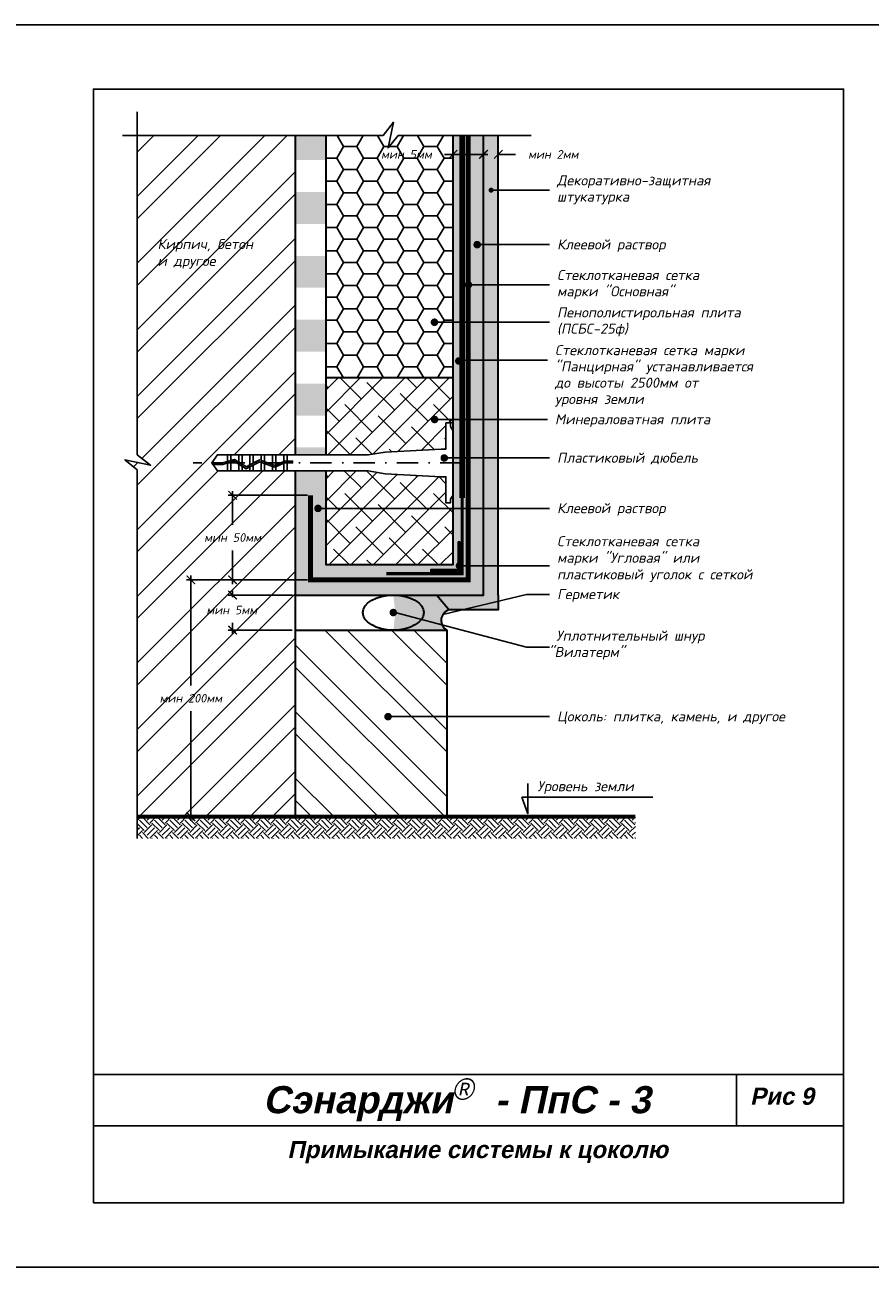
# Model space of a CAD drawing. Header units: inches. Extents: x 47 to 4151, y -1120 to 1902.
# Tile 90 of 93: x 1732 to 1929, y 1612 to 1902. Entities that reach past the tile are written whole.
import ezdxf

# ---------------------------------------------------------------- set-up
doc = ezdxf.new("R2010")
doc.units = ezdxf.units.IN
doc.header["$LTSCALE"] = 10
doc.header["$MEASUREMENT"] = 0
for name, pattern in [('DASHDOT', [1, 0.5, -0.25, 0, -0.25]), ('HIDDEN', [0.375, 0.25, -0.125]), ('HIDDENX2', [0.75, 0.5, -0.25])]:
    doc.linetypes.add(name, pattern=pattern)
doc.layers.add('dim', color=160, linetype='Continuous', lineweight=15)
doc.layers.add('Layer1', color=108, linetype='Continuous', lineweight=30)
for name, color, linetype in [('DUBEL', 142, 'Continuous'), ('hatch', 240, 'Continuous'), ('ndp', 242, 'Continuous'), ('ramka', 248, 'Continuous')]:
    doc.layers.add(name, color=color, linetype=linetype)
doc.layers.add('list', color=5, linetype='Continuous', plot=False)
doc.styles.add('ndp', font='ARIALBD.TTF', dxfattribs={"oblique": 12})
doc.styles.add('style2', font='romans.shx', dxfattribs={"oblique": 12})
doc.dimstyles.new('1', dxfattribs={"dimtxt": 2, "dimasz": 2, "dimexe": 1, "dimexo": 0.7, "dimgap": 2, "dimtad": 0, "dimtih": 1, "dimtoh": 1, "dimdec": 4, "dimzin": 0, "dimdsep": 46, "dimtxsty": 'style2', "dimblk": 'ARCHTICK', "dimcen": 1.5, "dimdle": 1, "dimadec": 0, "dimazin": 0, "dimtfac": 1, "dimtdec": 4, "dimtofl": 0, "dimtmove": 0, "dimatfit": 2, "dimldrblk": 'DOTSMALL', "dimfxl": 1, "dimtolj": 1, "dimtzin": 0, "dimarcsym": 0})

# ---------------------------------------------------------------- blocks, each defined once
blk = doc.blocks.new('_ArchTick')
at = {"layer": 'DUBEL', "color": 0, "const_width": 0.15}
blk.add_lwpolyline([(-0.5, -0.5), (0.5, 0.5)], dxfattribs=at)
blk = doc.blocks.new('*D51')
at = {"layer": 'Defpoints', "color": 0, "lineweight": 53}
for p in [(1841.96, 1872), (1838.5, 1870.25), (1841.96, 1870.13)]:
    blk.add_point(p, dxfattribs=at)
at = {"layer": 'dim', "color": 0, "lineweight": -2}
for p, q in [((1838.5, 1872), (1836.5, 1872)), ((1838.5, 1870.95), (1838.5, 1873)), ((1841.96, 1870.83), (1841.96, 1873)), ((1841.96, 1872), (1845.96, 1872))]:
    blk.add_line(p, q, dxfattribs=at)
at = {"layer": 'dim', "color": 0, "lineweight": -2, "xscale": 2, "yscale": 2, "zscale": 2}
blk.add_blockref('_ArchTick', (1838.5, 1872), dxfattribs=at)
at = {"layer": 'dim', "color": 0, "lineweight": -2, "xscale": 2, "yscale": 2, "zscale": 2, "rotation": 180}
blk.add_blockref('_ArchTick', (1841.96, 1872), dxfattribs=at)
at = {"layer": 'dim', "color": 0, "insert": (1854.78, 1872), "char_height": 2, "attachment_point": 5, "style": 'style2'}
blk.add_mtext('\\A1;{\\fRomanS|b0|i0|c204|p2;мин 2мм}', dxfattribs=at)
blk = doc.blocks.new('_DotSmall')
at = {"layer": 'DUBEL', "color": 0, "const_width": 0.5}
blk.add_lwpolyline([(-0.0625, 0, 1), (0.0625, 0, 1)], format="xyb", close=True, dxfattribs=at)
blk = doc.blocks.new('*D52')
at = {"layer": 'Defpoints', "color": 0, "lineweight": 53}
for p in [(1831.4, 1872), (1831.4, 1870.83), (1838.5, 1870.25)]:
    blk.add_point(p, dxfattribs=at)
at = {"layer": 'dim', "color": 0, "lineweight": -2}
for p, q in [((1831.4, 1872), (1829.4, 1872)), ((1831.4, 1871.53), (1831.4, 1873)), ((1839.5, 1872), (1831.4, 1872)), ((1838.5, 1870.95), (1838.5, 1873))]:
    blk.add_line(p, q, dxfattribs=at)
at = {"layer": 'dim', "color": 0, "lineweight": -2, "xscale": 2, "yscale": 2, "zscale": 2, "rotation": 180}
blk.add_blockref('_ArchTick', (1831.4, 1872), dxfattribs=at)
at = {"layer": 'dim', "color": 0, "lineweight": -2, "xscale": 2, "yscale": 2, "zscale": 2}
blk.add_blockref('_ArchTick', (1838.5, 1872), dxfattribs=at)
at = {"layer": 'dim', "color": 0, "insert": (1820.53, 1872), "char_height": 2, "attachment_point": 5, "style": 'style2'}
blk.add_mtext('\\A1;{\\fRomanS|b0|i0|c204|p2;мин }5{\\fRomanS|b0|i0|c204|p2;мм}', dxfattribs=at)
blk = doc.blocks.new('*D53')
at = {"layer": 'Defpoints', "color": 0, "lineweight": 53}
for p in [(1779.97, 1792.41), (1798.14, 1792.41), (1798.14, 1772.68)]:
    blk.add_point(p, dxfattribs=at)
at = {"layer": 'dim', "color": 0, "lineweight": -2}
for p, q in [((1797.44, 1792.41), (1778.97, 1792.41)), ((1779.97, 1793.41), (1779.97, 1785.55)), ((1779.97, 1771.68), (1779.97, 1779.54)), ((1797.44, 1772.68), (1778.97, 1772.68))]:
    blk.add_line(p, q, dxfattribs=at)
at = {"layer": 'dim', "color": 0, "lineweight": -2, "xscale": 2, "yscale": 2, "zscale": 2}
for p, rotation in [((1779.97, 1792.41), 90), ((1779.97, 1772.68), 270)]:
    blk.add_blockref('_ArchTick', p, dxfattribs=dict(at, rotation=rotation))
at = {"layer": 'dim', "color": 0, "insert": (1779.97, 1782.55), "char_height": 2, "attachment_point": 5, "style": 'style2'}
blk.add_mtext('\\A1;{\\fRomanS|b0|i0|c204|p2;мин 50мм}', dxfattribs=at)
blk = doc.blocks.new('*D54')
at = {"layer": 'Defpoints', "color": 0}
for p in [(1779.97, 1769.13), (1794.66, 1769.13), (1794.59, 1760.96)]:
    blk.add_point(p, dxfattribs=at)
at = {"layer": 'dim', "color": 0, "lineweight": -2}
for p, q in [((1793.96, 1769.13), (1778.97, 1769.13)), ((1779.97, 1770.13), (1779.97, 1768.64)), ((1793.89, 1760.96), (1778.97, 1760.96)), ((1779.97, 1759.96), (1779.97, 1762.62))]:
    blk.add_line(p, q, dxfattribs=at)
at = {"layer": 'dim', "color": 0, "lineweight": -2, "xscale": 2, "yscale": 2, "zscale": 2}
for p, rotation in [((1779.97, 1769.13), 90), ((1779.97, 1760.96), 270)]:
    blk.add_blockref('_ArchTick', p, dxfattribs=dict(at, rotation=rotation))
at = {"layer": 'dim', "color": 0, "insert": (1779.77, 1765.63), "char_height": 2, "attachment_point": 5, "style": 'style2'}
blk.add_mtext('\\A1;{\\fRomanS|b0|i0|c204|p2;мин 5мм}', dxfattribs=at)
blk = doc.blocks.new('*D55')
at = {"layer": 'Defpoints', "color": 0, "lineweight": 53}
for p in [(1770.23, 1772.68), (1788.21, 1772.68), (1794.59, 1717.4)]:
    blk.add_point(p, dxfattribs=at)
at = {"layer": 'dim', "color": 0, "lineweight": -2}
for p, q in [((1787.51, 1772.68), (1769.23, 1772.68)), ((1770.23, 1773.68), (1770.23, 1748.05)), ((1770.23, 1716.4), (1770.23, 1742.03)), ((1793.89, 1717.4), (1769.23, 1717.4))]:
    blk.add_line(p, q, dxfattribs=at)
at = {"layer": 'dim', "color": 0, "lineweight": -2, "xscale": 2, "yscale": 2, "zscale": 2}
for p, rotation in [((1770.23, 1772.68), 90), ((1770.23, 1717.4), 270)]:
    blk.add_blockref('_ArchTick', p, dxfattribs=dict(at, rotation=rotation))
at = {"layer": 'dim', "color": 0, "insert": (1770.23, 1745.04), "char_height": 2, "attachment_point": 5, "style": 'style2'}
blk.add_mtext('\\A1;{\\fRomanS|b0|i0|c204|p2;мин 200мм}', dxfattribs=at)

msp = doc.modelspace()

# ---------------------------------------------------------------- hatches: boundary and pattern name
at = {"layer": 'hatch'}
h = msp.add_hatch(dxfattribs=at)
h.set_pattern_fill('ANSI32', color=256, scale=29.327494, style=0)
h.set_pattern_definition([(45, (-1039.461, 2564.441), (-7.776626, 7.776626), []), (45, (-1034.277, 2564.441), (-7.776626, 7.776626), [])])
h.paths.add_polyline_path([(1794.593007, 1876.387985), (1757.727414, 1876.387985), (1757.727414, 1801.863717), (1760.842088, 1799.408985), (1754.841075, 1800.721146), (1757.727414, 1798.349165), (1757.727414, 1717.397165), (1794.593007, 1717.397165), (1794.593007, 1747.828907, -0.4142135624), (1794.153095, 1748.268819, -0.4142135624), (1794.593007, 1748.708732), (1794.593007, 1798.105609), (1792.686579, 1798.105609), (1791.907356, 1798.105609), (1789.28013, 1798.105609), (1786.652905, 1798.105609), (1784.804902, 1798.105609), (1782.177677, 1798.105609), (1778.771228, 1798.105609), (1776.444478, 1798.105609), (1775.101771, 1799.968457), (1776.444478, 1801.831306), (1778.771228, 1801.831306), (1779.550451, 1801.831306), (1782.177677, 1801.831306), (1784.804902, 1801.831306), (1787.432128, 1801.831306), (1790.059354, 1801.831306), (1792.686579, 1801.831306), (1794.593007, 1801.831306)])
h.paths.add_polyline_path([(1771.68743, 1784.05492), (1788.253084, 1784.05492), (1788.253084, 1781.036523), (1771.68743, 1781.036523)], flags=24)
h.paths.add_polyline_path([(1772.650637, 1766.554109), (1787.289878, 1766.554109), (1787.289878, 1763.535712), (1772.650637, 1763.535712)], flags=24)
h.paths.add_polyline_path([(1760.985465, 1746.548658), (1779.477532, 1746.548658), (1779.477532, 1743.530261), (1760.985465, 1743.530261)], flags=24)
h.paths.add_polyline_path([(1762.0196, 1844.716698), (1779.057477, 1844.467348), (1779.805527, 1847.986647), (1762.76765, 1848.235997)], flags=24)
h.paths.add_polyline_path([(1761.782525, 1848.478879), (1790.607262, 1848.146412), (1791.604662, 1852.838812), (1762.779925, 1853.171278)], flags=24)
h = msp.add_hatch(dxfattribs=at)
h.set_pattern_fill('DOTS', color=256, scale=7, style=0)
h.set_pattern_definition([(0, (1003.0896, 1585.90253), (0.21875, 0.4375), [0, -0.4375])])
h.paths.add_polyline_path([(1831.404025, 1876.387985), (1831.404025, 1803.385683), (1831.404025, 1792.523842), (1831.404025, 1776.231055), (1801.691608, 1776.231055), (1801.691608, 1798.105609), (1794.593007, 1798.105609), (1794.593007, 1769.132454), (1838.502626, 1769.132454), (1838.502626, 1876.387985)])
h.paths.add_polyline_path([(1833.035261, 1781.438231), (1833.035261, 1776.392724, -0.3248751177), (1833.339166, 1775.974364, -0.3248751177), (1833.035261, 1775.556005), (1833.035261, 1774.599818), (1826.196848, 1774.599818), (1826.196848, 1775.007627), (1832.627452, 1775.007627), (1832.627452, 1775.628464, -0.2301352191), (1832.459341, 1775.974364, -0.2301352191), (1832.627452, 1776.320265), (1832.627452, 1781.438231)], flags=16)
h.paths.add_polyline_path([(1801.691608, 1803.589638), (1794.593007, 1803.589638), (1794.593007, 1801.831306), (1801.691608, 1801.831306)], flags=17)
h.paths.add_polyline_path([(1801.691608, 1818.492449), (1794.593007, 1818.492449), (1794.593007, 1811.041043), (1801.691608, 1811.041043)])
h.paths.add_polyline_path([(1801.691608, 1833.395259), (1794.593007, 1833.395259), (1794.593007, 1825.943854), (1801.691608, 1825.943854)], flags=17)
h.paths.add_polyline_path([(1801.691608, 1848.29807), (1794.593007, 1848.29807), (1794.593007, 1840.846665), (1801.691608, 1840.846665)], flags=17)
h.paths.add_polyline_path([(1801.691608, 1863.200881), (1794.593007, 1863.200881), (1794.593007, 1855.749475), (1801.691608, 1855.749475)], flags=17)
h.paths.add_polyline_path([(1801.691608, 1876.387985), (1794.593007, 1876.387985), (1794.593007, 1870.652286), (1801.691608, 1870.652286)], flags=17)
h = msp.add_hatch(dxfattribs=at)
h.set_pattern_fill('HONEY', color=256, scale=25, style=0)
h.set_pattern_definition([(0, (-1039.4615, 2250.0304), (4.6875, 2.7063294), [3.125, -6.25]), (120, (-1039.4615, 2250.0304), (-4.6875, 2.7063294), [3.125, -6.25]), (60, (-1039.4615, 2250.0304), (1e-08, 5.4126588), [-6.25, 3.125])])
h.paths.add_polyline_path([(1831.404025, 1876.387985), (1818.597948, 1876.387985), (1816.225966, 1873.501646), (1816.857084, 1876.387985), (1801.691608, 1876.387985), (1801.691608, 1819.795735), (1831.404025, 1819.795735)])
h.paths.add_polyline_path([(1814.264784, 1873.510822), (1828.904025, 1873.510822), (1828.904025, 1870.492425), (1814.264784, 1870.492425)], flags=24)
h = msp.add_hatch(dxfattribs=at)
h.set_pattern_fill('AR-CONC', color=256, scale=0.293275, style=0)
h.set_pattern_definition([(50, (-1039.4615, 2250.0304), (2.1035444, -0.1840363), [0.2199562, -2.4195183]), (355, (-1039.4615, 2250.0304), (-0.4069229, 2.205991), [0.175965, -1.9356146]), (100.4514, (-1039.2862, 2250.015), (1.696623, 2.0219534), [0.186934, -2.0562741]), (46.1842, (-1039.4615, 2250.617), (3.1299506, -0.4854258), [0.3299343, -3.6292774]), (96.6356, (-1039.2006, 2250.5765), (2.7411315, 2.8568436), [0.280401, -3.0844107]), (351.1842, (-1039.4615, 2250.617), (2.7411293, 2.8568457), [0.2639474, -2.903422]), (21, (-1039.1682, 2250.4703), (1.7505788, -1.1807803), [0.2199562, -2.4195183]), (326, (-1039.1682, 2250.4703), (0.7135829, 2.1266834), [0.175965, -1.9356146]), (71.4514, (-1039.0223, 2250.3719), (2.4641624, 0.9459011), [0.186934, -2.0562741]), (37.5, (-1039.4615, 2250.03036), (0.0356618, 0.97629425), [0, -1.9121526, 0, -1.9649421, 0, -1.9429465]), (7.5, (-1039.4615, 2250.0304), (0.77151703, 1.1567107), [0, -1.12031027, 0, -1.86816137, 0, -0.74051922]), (327.5, (-1040.1155, 2250.03036), (1.56556743, -0.06614779), [0, -0.73318735, 0, -2.28754454, 0, -3.03539563]), (317.5, (-1040.4088, 2250.0304), (1.7103389, 0.2935828), [0, -0.95314356, 0, -1.5191642, 0, -2.1555708])])
h.paths.add_polyline_path([(1841.958081, 1812.692655), (1841.958081, 1876.387985), (1838.502626, 1876.387985), (1838.502626, 1769.132454), (1827.593618, 1769.132454), (1830.457156, 1765.676999), (1841.958081, 1765.676999), (1841.958081, 1769.132454)])
h = msp.add_hatch(dxfattribs=at)
h.set_pattern_fill('ANSI38', color=256, scale=29.327494, style=0)
h.set_pattern_definition([(45, (1001.2338, 1607.4897), (-2.592209, 2.592209), []), (135, (1001.2338, 1607.4897), (-7.776626, 2.592209), [9.16484, -5.498905])])
h.paths.add_polyline_path([(1831.404025, 1792.523842), (1830.774315, 1791.481672), (1830.774315, 1790.640043), (1829.753452, 1790.640043), (1829.753452, 1796.748707), (1828.617359, 1796.748707), (1815.560852, 1797.430053), (1811.598204, 1798.105609), (1801.691608, 1798.105609), (1801.691608, 1792.409689), (1801.691608, 1776.231055), (1831.404025, 1776.231055)])
h.paths.add_polyline_path([(1829.753452, 1809.296872), (1830.774315, 1809.296872), (1830.774315, 1808.455242), (1831.404025, 1807.413072), (1831.404025, 1819.795735), (1801.691608, 1819.795735), (1801.691608, 1809.214093), (1801.691608, 1801.831306), (1811.598204, 1801.831306), (1815.560852, 1802.506862), (1828.617359, 1803.188207), (1829.753452, 1803.188207)])
h = msp.add_hatch(color=256, dxfattribs=at)
edge = h.paths.add_edge_path()
edge.add_arc((1831.219552, 1763.211759), 2.580437, 107.18466462, 240.88530251, ccw=False)
edge.add_line((1830.457156, 1765.676999), (1827.593618, 1769.132454))
edge.add_line((1827.593618, 1769.132454), (1818.405197, 1769.132454))
edge.add_ellipse((1817.464503, 1765.04491), major_axis=(-7.140106, 0), ratio=0.5724765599, start_angle=90, end_angle=270, ccw=False)
edge.add_line((1818.405197, 1760.957367), (1829.964016, 1760.957367))
h = msp.add_hatch(dxfattribs=at)
h.set_pattern_fill('ANSI32', color=256, scale=29.327494, angle=90, style=0)
h.set_pattern_definition([(135, (-1039.461, 2564.441), (-7.776626, -7.776626), []), (135, (-1039.461, 2569.626), (-7.776626, -7.776626), [])])
h.paths.add_polyline_path([(1829.964016, 1740.743099), (1816.677972, 1740.743099, -1), (1815.798147, 1740.743099, -1), (1816.677972, 1740.743099), (1829.964016, 1740.743099), (1829.964016, 1748.268819), (1795.03292, 1748.268819, -0.4142135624), (1794.593007, 1747.828907), (1794.593007, 1717.397165), (1829.964016, 1717.397165)])
h.paths.add_polyline_path([(1829.964016, 1760.957367), (1794.593007, 1760.957367), (1794.593007, 1748.708732, -0.4142135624), (1795.03292, 1748.268819), (1829.964016, 1748.268819)])
h = msp.add_hatch(dxfattribs=at)
h.set_pattern_fill('EARTH', color=256, scale=10, angle=45, style=0)
h.set_pattern_definition([(45, (-1039.4615, 2564.4412), (2e-16, 3.535534), [2.5, -2.5]), (45, (-1040.1244, 2565.1041), (2e-16, 3.535534), [2.5, -2.5]), (45, (-1040.7873, 2565.767), (2e-16, 3.535534), [2.5, -2.5]), (135, (-1040.7873, 2566.209), (-3.535534, 4e-16), [2.5, -2.5]), (135, (-1040.1244, 2566.872), (-3.535534, 4e-16), [2.5, -2.5]), (135, (-1039.4615, 2567.5348), (-3.535534, 4e-16), [2.5, -2.5])])
h.paths.add_polyline_path([(1873.926978, 1717.397165), (1757.727414, 1717.397165), (1757.727414, 1712.319388), (1873.926978, 1712.319388)])
at = {"layer": 'Layer1'}
msp.add_hatch(color=256, dxfattribs=at).paths.add_polyline_path([(1833.035261, 1781.438231), (1832.627452, 1781.438231), (1832.627452, 1775.007627), (1826.196848, 1775.007627), (1826.196848, 1774.599818), (1833.035261, 1774.599818)])

# ---------------------------------------------------------------- linework, layer by layer
at = {"layer": 'DUBEL', "linetype": 'DASHDOT'}
msp.add_line((1833.356823, 1799.968457), (1770.789223, 1799.968457), dxfattribs=at)
at = {"layer": 'DUBEL', "linetype": 'HIDDEN', "const_width": 1.1731}
msp.add_lwpolyline([(1798.142308, 1792.409689), (1798.142308, 1772.681754), (1834.953325, 1772.681754), (1834.953325, 1876.387985)], dxfattribs=at)
at = {"layer": 'DUBEL'}
msp.add_lwpolyline([(1828.617359, 1796.748707), (1829.753452, 1796.748707), (1829.753452, 1790.640043), (1830.774315, 1790.640043), (1830.774315, 1791.481672), (1831.404025, 1792.523842), (1831.404025, 1807.413072), (1830.774315, 1808.455242), (1830.774315, 1809.296872), (1829.753452, 1809.296872), (1829.753452, 1803.188207), (1828.617359, 1803.188207), (1815.560852, 1802.506862), (1811.598204, 1801.831306), (1792.686579, 1801.831306), (1792.686579, 1800.383338), (1793.976981, 1800.383338), (1793.976981, 1799.987907), (1792.686579, 1799.987907), (1792.686579, 1800.383338), (1792.686579, 1798.105609), (1791.907356, 1798.105609), (1791.907356, 1799.908757), (1792.083952, 1799.987907), (1792.686579, 1799.968457), (1792.686579, 1800.383338), (1791.999389, 1800.383338), (1791.907356, 1800.342089), (1791.907356, 1801.831306), (1792.686579, 1801.831306), (1790.059354, 1801.831306), (1790.059354, 1799.513823), (1791.907356, 1800.342089), (1789.795808, 1799.395703), (1789.28013, 1799.584767), (1789.28013, 1801.831306), (1790.059354, 1801.831306), (1787.432128, 1801.831306), (1787.432128, 1800.262303), (1789.28013, 1799.584767), (1786.652905, 1800.547991), (1786.652905, 1801.831306), (1787.432128, 1801.831306), (1784.804902, 1801.831306), (1784.804902, 1799.968457), (1786.328212, 1800.667033), (1784.025679, 1799.500876), (1784.025679, 1801.831306), (1784.804902, 1801.831306), (1782.177677, 1801.831306), (1782.177677, 1799.968457), (1782.177677, 1799.696533), (1783.182521, 1799.073844), (1784.025679, 1799.500876), (1783.182521, 1799.073844), (1781.398454, 1800.179408), (1781.398454, 1801.831306), (1782.177677, 1801.831306), (1779.550451, 1801.831306), (1779.550451, 1800.544229), (1780.40311, 1800.796211), (1781.398454, 1800.179408), (1780.40311, 1800.796211), (1779.550451, 1800.544229), (1779.550451, 1801.831306), (1778.771228, 1801.831306), (1778.771228, 1800.313949), (1779.550451, 1800.544229), (1778.771228, 1800.313949), (1778.771228, 1801.831306), (1776.444478, 1801.831306), (1775.101771, 1799.968457), (1777.602153, 1799.968457), (1778.771228, 1800.313949), (1778.771228, 1799.968457), (1777.65936, 1799.573027), (1775.38679, 1799.573027), (1775.101771, 1799.968457), (1776.444478, 1798.105609), (1778.771228, 1798.105609), (1778.771228, 1799.901612), (1779.550451, 1800.131892), (1779.550451, 1798.105609), (1779.550451, 1799.968457), (1779.550451, 1800.131892), (1780.345349, 1800.366804), (1781.398454, 1799.714208), (1781.398454, 1798.105609), (1778.771228, 1798.105609), (1782.177677, 1798.105609), (1782.177677, 1799.231333), (1781.398454, 1799.714208), (1783.163034, 1798.620719), (1784.025679, 1799.057621), (1784.025679, 1798.105609), (1782.177677, 1798.105609), (1784.804902, 1798.105609), (1784.804902, 1799.452272), (1784.025679, 1799.057621), (1786.353507, 1800.23659), (1787.432128, 1799.841133), (1787.432128, 1798.105609), (1784.804902, 1798.105609), (1786.652905, 1798.105609), (1786.652905, 1799.968457), (1786.652905, 1800.126821), (1786.652905, 1798.105609), (1789.28013, 1798.105609), (1789.28013, 1799.163597), (1787.432128, 1799.841133), (1789.810734, 1798.969061), (1790.059354, 1799.080491), (1790.059354, 1798.105609), (1790.059354, 1799.080491), (1791.907356, 1799.908757), (1791.907356, 1798.105609), (1789.28013, 1798.105609), (1792.686579, 1798.105609), (1811.598204, 1798.105609), (1815.560852, 1797.430053), (1828.617359, 1796.748707)], close=True, dxfattribs=at)
at = {"layer": 'hatch'}
for points in [[(1754.25615, 1876.387985), (1815.083395, 1876.387985), (1817.538128, 1879.502659), (1816.225966, 1873.501646), (1818.597948, 1876.387985), (1849.626116, 1876.387985)], [(1757.727414, 1881.938405), (1757.727414, 1801.863717), (1760.842088, 1799.408985), (1754.841075, 1800.721146), (1757.727414, 1798.349165), (1757.727414, 1712.319388)]]:
    msp.add_lwpolyline(points, dxfattribs=at)
at = {"layer": 'hatch', "const_width": 1}
msp.add_lwpolyline([(1757.727414, 1717.397165), (1873.926978, 1717.397165)], dxfattribs=at)
at = {"layer": 'Layer1'}
for p, q in [((1794.593007, 1876.387985), (1794.593007, 1801.831306)), ((1801.691608, 1876.387985), (1801.691608, 1801.831306)), ((1831.404025, 1803.385683), (1831.404025, 1876.387985)), ((1831.404025, 1819.795735), (1801.691608, 1819.795735)), ((1794.593007, 1798.105609), (1794.593007, 1717.397165)), ((1827.593618, 1769.132454), (1830.457156, 1765.676999)), ((1794.593007, 1760.957367), (1829.964016, 1760.957367)), ((1829.964016, 1760.957367), (1829.964016, 1717.397165))]:
    msp.add_line(p, q, dxfattribs=at)
for points in [[(1794.593007, 1769.132454), (1838.502626, 1769.132454), (1838.502626, 1876.387985)], [(1841.958081, 1769.132454), (1841.958081, 1769.132454), (1841.958081, 1876.387985)], [(1841.958081, 1769.132454), (1841.958081, 1769.132454), (1841.958081, 1812.692655)], [(1801.691608, 1798.105609), (1801.691608, 1776.231055), (1831.404025, 1776.231055), (1831.404025, 1803.385683)], [(1841.958081, 1769.132454), (1841.958081, 1765.676999), (1830.457156, 1765.676999)]]:
    msp.add_lwpolyline(points, dxfattribs=at)
at = {"layer": 'Layer1', "linetype": 'HIDDENX2', "const_width": 1.3}
msp.add_lwpolyline([(1833.539166, 1791.821704), (1833.539166, 1876.387985)], dxfattribs=at)
at = {"layer": 'Layer1', "linetype": 'HIDDEN'}
msp.add_lwpolyline([(1833.539166, 1791.821704, 0.75, 0.75, 0), (1833.539166, 1774.095914, 0.75, 0.75, 0), (1815.813376, 1774.095914, 0.75, 0.75, 0)], format="xyseb", dxfattribs=at)
at = {"layer": 'Layer1'}
msp.add_lwpolyline([(1833.035261, 1781.438231), (1832.627452, 1781.438231), (1832.627452, 1775.007627), (1826.196848, 1775.007627), (1826.196848, 1774.599818), (1833.035261, 1774.599818)], close=True, dxfattribs=at)
at = {"layer": 'Layer1', "const_width": 0.879825}
msp.add_lwpolyline([(1832.459341, 1775.974364, 1), (1833.339166, 1775.974364, 1)], format="xyb", close=True, dxfattribs=at)
at = {"layer": 'Layer1'}
msp.add_arc((1831.219552, 1763.211759), 2.580437, 107.18466462, 240.88530251, dxfattribs=at)
msp.add_ellipse((1817.464503, 1765.04491), major_axis=(-7.140106, 0), ratio=0.5724765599, dxfattribs=at)
at = {"layer": 'list'}
msp.add_lwpolyline([(1727.494698, 1612.234707), (1937.494698, 1612.234707), (1937.494698, 1902.234707), (1727.494698, 1902.234707)], close=True, dxfattribs=at)
at = {"layer": 'ndp'}
for p, q in [((1840.278206, 1863.637991), (1853.913185, 1863.637991)), ((1837.034653, 1850.921775), (1853.913185, 1850.921775)), ((1834.985126, 1841.539606), (1853.913185, 1841.539606)), ((1827.059552, 1832.814351), (1853.913185, 1832.814351)), ((1833.131083, 1823.982556), (1853.432512, 1823.982556)), ((1827.074974, 1810.105912), (1853.418444, 1810.105912)), ((1829.349177, 1801.125937), (1853.913185, 1801.125937)), ((1799.892236, 1789.354221), (1853.913185, 1789.354221)), ((1833.339166, 1775.974364), (1853.913185, 1775.974364)), ((1829.014734, 1764.552442), (1848.559924, 1769.28368)), ((1848.559924, 1769.28368), (1853.913185, 1769.28368)), ((1848.559924, 1756.962859), (1817.904416, 1765.04491)), ((1848.559924, 1756.962859), (1853.913185, 1756.962859)), ((1816.677972, 1740.743099), (1853.913185, 1740.743099)), ((1848.861763, 1725.107359), (1848.861763, 1718.075949)), ((1848.861763, 1718.075949), (1847.437639, 1721.917446)), ((1847.437639, 1721.917446), (1878.025658, 1721.917446))]:
    msp.add_line(p, q, dxfattribs=at)
for points, const_width in [([(1839.984931, 1863.637991, 1), (1840.57148, 1863.637991, 1)], 0.58655), ([(1836.59474, 1850.921775, 1), (1837.474565, 1850.921775, 1)], 0.879825), ([(1834.545213, 1841.539606, 1), (1835.425038, 1841.539606, 1)], 0.879825), ([(1826.61964, 1832.814351, 1), (1827.499465, 1832.814351, 1)], 0.879825), ([(1832.306781, 1823.768621, 1), (1833.186606, 1823.768621, 1)], 0.879825), ([(1826.650286, 1810.105912, 1), (1827.530111, 1810.105912, 1)], 0.879825), ([(1828.909265, 1801.125937, 1), (1829.78909, 1801.125937, 1)], 0.879825), ([(1799.452324, 1789.354221, 1), (1800.332148, 1789.354221, 1)], 0.879825), ([(1817.024591, 1765.04491, 1), (1817.904416, 1765.04491, 1)], 0.879825), ([(1815.798147, 1740.743099, 1), (1816.677972, 1740.743099, 1)], 0.879825)]:
    msp.add_lwpolyline(points, format="xyb", close=True, dxfattribs=dict(at, const_width=const_width))
at = {"layer": 'ramka'}
for p, q in [((1922.494698, 1657.234707), (1747.494698, 1657.234707)), ((1897.494698, 1657.234707), (1897.494698, 1645.234707)), ((1922.494698, 1645.234707), (1747.494698, 1645.234707))]:
    msp.add_line(p, q, dxfattribs=at)
msp.add_lwpolyline([(1747.494698, 1627.234707), (1922.494698, 1627.234707), (1922.494698, 1887.234707), (1747.494698, 1887.234707)], close=True, dxfattribs=at)

# ---------------------------------------------------------------- texts
at = {"layer": 'ndp', "oblique": 12}
for s, height, style, p in [('Декоративно-защитная', 2.34619952, 'style2', (1855.666018, 1864.761996)), ('штукатурка', 2.3461995, 'style2', (1855.666018, 1860.963387)), ('Кирпич, бетон', 2.34619952, 'style2', (1762.450163, 1849.876779)), ('Клеевой раствор', 2.34619952, 'style2', (1855.666018, 1849.808758)), ('и другое', 2.3461995, 'style2', (1762.450163, 1845.96064)), ('Стеклотканевая сетка', 2.34619952, 'style2', (1855.666018, 1842.663611)), ('марки "Основная"', 2.34619952, 'style2', (1855.666018, 1838.865002)), ('Пенополистирольная плита', 2.34619952, 'style2', (1855.666018, 1833.938357)), ('(ПСБС-25ф)', 2.3461995, 'style2', (1855.666018, 1830.139748)), ('Стеклотканевая сетка марки', 2.34619952, 'style2', (1855.185345, 1825.124701)), ('"Панцирная" устанавливается', 2.34619952, 'style2', (1855.185345, 1821.326092)), ('до высоты 2500мм от ', 2.34619952, 'style2', (1855.185345, 1817.527483)), ('уровня земли', 2.34619952, 'style2', (1855.185345, 1813.728875)), ('Минераловатная плита', 2.34619952, 'style2', (1855.171277, 1808.992895)), ('Пластиковый дюбель', 2.34619952, 'style2', (1855.666018, 1800.01292)), ('Клеевой раствор', 2.34619952, 'style2', (1855.666018, 1788.241205)), ('Стеклотканевая сетка', 2.34619952, 'style2', (1855.666018, 1780.523414)), ('марки "Угловая" или', 2.34619952, 'style2', (1855.666018, 1776.654562)), ('пластиковый уголок с сеткой', 2.34619952, 'style2', (1855.666018, 1772.78571)), ('Герметик', 2.3461995, 'style2', (1855.666018, 1768.170664)), ('Уплотнительный шнур', 2.34619952, 'style2', (1855.474591, 1758.475435)), (' "Вилатерм"', 2.34619952, 'style2', (1852.120422, 1754.676827)), ('Цоколь: плитка, камень, и другое', 2.34619952, 'style2', (1855.666018, 1739.630083)), ('Уровень земли', 2.34619952, 'style2', (1851.069454, 1723.337135)), ('Сэнарджи    - ПпС - 3', 6.33260053, 'ndp', (1787.071368, 1648.159045)), ('Рис 9', 4, 'ndp', (1900.698078, 1650.136758)), ('Примыкание системы к цоколю', 4, 'ndp', (1792.758015, 1637.697124))]:
    msp.add_text(s, height=height, dxfattribs=dict(at, style=style)).set_placement(p)
at = {"layer": 'ndp', "insert": (1831.134171, 1656.298129), "char_height": 5, "attachment_point": 1, "style": 'style2'}
msp.add_mtext('{\\fCentury Gothic|b0|i0|c204|p32;®}', dxfattribs=at)

# ---------------------------------------------------------------- dimensions: what is measured, and where the dimension line sits
at = {"layer": 'dim'}
for base, p2, text, picture, middle in [((1831.404025, 1872.001624), (1831.404025, 1870.832926), '{\\fRomanS|b0|i0|c204|p2;мин }5{\\fRomanS|b0|i0|c204|p2;мм}', '*D52', (1820.527357, 1872.001624)), ((1841.958081, 1872.001624), (1841.958081, 1870.132721), '{\\fRomanS|b0|i0|c204|p2;мин 2мм}', '*D51', (1854.777701, 1872.001624))]:
    dim = msp.add_linear_dim(base=base, p1=(1838.502626, 1870.249528), p2=p2, text=text, dimstyle='1', dxfattribs=at)
    dim.commit()
    dim.dimension.update_dxf_attribs({"geometry": picture, "text_midpoint": middle})
for base, p1, p2, text, picture, middle in [((1779.970257, 1792.409689), (1798.142308, 1772.681754), (1798.142308, 1792.409689), '{\\fRomanS|b0|i0|c204|p2;мин 50мм}', '*D53', (1779.970257, 1782.545722)), ((1770.231499, 1772.681754), (1794.593007, 1717.397165), (1788.206282, 1772.681754), '{\\fRomanS|b0|i0|c204|p2;мин 200мм}', '*D55', (1770.231499, 1745.03946))]:
    dim = msp.add_linear_dim(base=base, p1=p1, p2=p2, angle=90, text=text, dimstyle='1', dxfattribs=at)
    dim.commit()
    dim.dimension.update_dxf_attribs({"geometry": picture, "text_midpoint": middle})
dim = msp.add_linear_dim(base=(1779.970257, 1769.132454), p1=(1794.593007, 1760.957367), p2=(1794.655507, 1769.132454), angle=90, text='{\\fRomanS|b0|i0|c204|p2;мин 5мм}', dimstyle='1', override={"dimtmove": 2}, dxfattribs=at)
dim.commit()
dim.dimension.update_dxf_attribs({"geometry": '*D54', "text_midpoint": (1779.774493, 1765.633012), "dimtype": 160})

doc.saveas('drawing.dxf')
